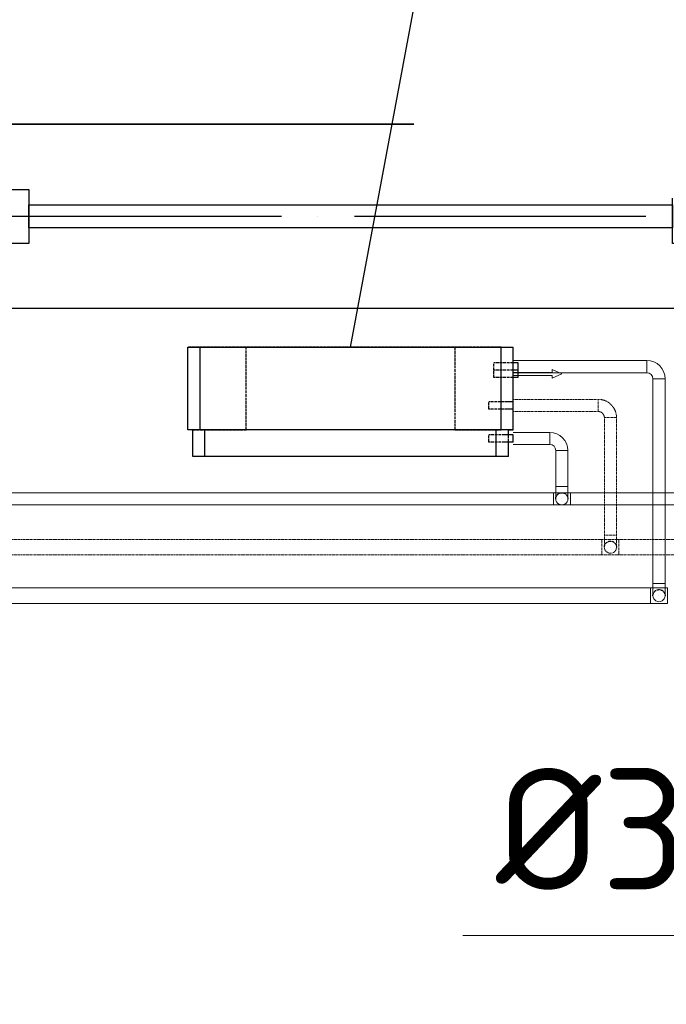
# Model space of a CAD drawing. Header units: millimetres. Extents: x 9824119 to 13672909, y -72394 to 462135.
# Tile 249 of 256: x 10106058 to 10107389, y 23283 to 25312. Entities that reach past the tile are written whole.
import ezdxf
from ezdxf import colors
from ezdxf.entities.mleader import LeaderData, LeaderLine
from ezdxf.math import Vec2, Vec3

# ---------------------------------------------------------------- set-up
doc = ezdxf.new("R2010")
doc.units = ezdxf.units.MM
for name, pattern in [('ACAD_ISO04W100', [30, 24, -3, 0, -3]), ('Hidden', [3, 2, -1]), ('UnderFloor', [7.5, 6, -1.5])]:
    doc.linetypes.add(name, pattern=pattern)
for name, color, linetype in [('1', 7, 'Continuous'), ('MAGI_GENERAL', 7, 'Continuous'), ('PIPE-H1', 7, 'Continuous'), ('PIPE-H1-COMPONENT-', 7, 'Continuous'), ('PIPE-H1-TEXT', 7, 'Continuous')]:
    doc.layers.add(name, color=color, linetype=linetype)
doc.layers.add('Оси', color=1, linetype='ACAD_ISO04W100', lineweight=0)
doc.styles.add('ICOCPEUR', font='isocpeur.ttf')
doc.styles.add('ISO_1.0', font='isocpeur.ttf')
doc.styles.add('ISOCPEUR', font='isocpeui.ttf')
doc.styles.add('СПДС', font='isocpeur.ttf')

# ---------------------------------------------------------------- blocks, each defined once
blk = doc.blocks.new('A$C20AA0F24')
at = {"color": 5}
for points in [[(-1878, 241.4), (-458, 241.4), (-458, 621.4), (-1878, 621.4)], [(-1830.5, 375.9), (-1830.5, 486.9), (-1878, 486.9), (-1878, 375.9)], [(-458, 375.9), (-458, 486.9), (-505.5, 486.9), (-505.5, 375.9)], [(-505.5, 407.7), (-505.5, 455.2), (-1830.5, 455.2), (-1830.5, 407.7)]]:
    blk.add_lwpolyline(points, close=True, dxfattribs=at)
blk = doc.blocks.new('вамавммммммм')
at = {"color": 253, "lineweight": 25}
blk.add_line((1609828.4, 1429207.9), (1574438.4, 1429207.9), dxfattribs=at)
at = {"layer": 'Оси', "color": 18, "lineweight": 25, "ltscale": 25, "true_color": 0x000000}
blk.add_line((1609828.4, 1429017.9), (1570469.5, 1429017.9), dxfattribs=at)
at = {"color": 253, "lineweight": 25, "xscale": -1}
blk.add_blockref('A$C20AA0F24', (1591550.3, 1428586.4), dxfattribs=at)
blk = doc.blocks.new('_None')
blk = doc.blocks.new('*U4159')
at = {"layer": 'PIPE-H1-TEXT', "color": 7, "linetype": 'Continuous', "lineweight": 15}
for p, q in [((10108319.5, 24124.9, 12.5), (10108319.5, 23424.9, 12.5)), ((10108319.5, 23424.9, 12.5), (10106969.9, 23424.9, 12.5))]:
    blk.add_line(p, q, dxfattribs=at)
at = {"layer": 'PIPE-H1-TEXT', "color": 1, "linetype": 'Continuous', "lineweight": 15, "style": 'ICOCPEUR'}
blk.add_text('%%c32х5,4', height=250, dxfattribs=at).set_placement((10107038.4, 23519.1, 12.5))
blk = doc.blocks.new('*U4298')
at = {"layer": 'PIPE-H1', "color": 82, "linetype": 'Continuous', "lineweight": 20}
for p, q in [((10107156.6, 24337.1, 12.5), (10107191.6, 24337.1, 12.5)), ((10107156.6, 24312.1, 12.5), (10107191.6, 24312.1, 12.5))]:
    blk.add_line(p, q, dxfattribs=at)
at = {"layer": 'PIPE-H1', "color": 82, "linetype": 'Continuous', "lineweight": 20, "extrusion": (1, 0, 0)}
for centre in [(10107156.6, 24324.6, 12.5), (10107191.6, 24324.6, 12.5)]:
    blk.add_ellipse(centre, major_axis=(0, 12.5), ratio=1, start_param=0, end_param=3.141593, dxfattribs=at)
blk = doc.blocks.new('*U4299')
at = {"layer": 'PIPE-H1', "color": 82, "linetype": 'Continuous', "lineweight": 20}
for p, q in [((10107156.6, 24337.1, 12.5), (10100411.6, 24337.1, 12.5)), ((10107156.6, 24312.1, 12.5), (10100411.6, 24312.1, 12.5))]:
    blk.add_line(p, q, dxfattribs=at)
blk = doc.blocks.new('*U4300')
at = {"layer": 'PIPE-H1', "color": 7, "linetype": 'Continuous', "lineweight": -3}
for p, q in [((10107174.1, 24324.6, 285), (10107174.1, 24324.6, 284)), ((10107174.1, 24324.6, 35), (10107174.1, 24324.6, 34))]:
    blk.add_line(p, q, dxfattribs=at)
blk = doc.blocks.new('*U4301')
at = {"layer": 'PIPE-H1', "color": 82, "linetype": 'Continuous', "lineweight": 20, "extrusion": (0, 1, 0)}
blk.add_ellipse((10107174.1, 24349.6, 560), major_axis=(-12.5, 0), ratio=1, start_param=0, end_param=3.141593, dxfattribs=at)
at = {"layer": 'PIPE-H1', "color": 82, "linetype": 'Continuous', "lineweight": 20, "extrusion": (1, 0, 0)}
for centre in [(10107161.6, 24349.6, 535), (10107186.6, 24349.6, 535)]:
    blk.add_ellipse(centre, major_axis=(0, 0, 25), ratio=1, start_param=0, end_param=1.570796, dxfattribs=at)
at = {"layer": 'PIPE-H1', "color": 1, "linetype": 'UnderFloor', "lineweight": -3, "extrusion": (0, 0, -1)}
blk.add_ellipse((10107174.1, 24324.6, 535), major_axis=(-12.5, 0), ratio=1, start_param=0, end_param=3.141593, dxfattribs=at)
at = {"layer": 'PIPE-H1', "color": 82, "linetype": 'Continuous', "lineweight": 20, "extrusion": (0, 0, -1)}
blk.add_ellipse((10107174.1, 24324.6, 535), major_axis=(12.5, 0), ratio=1, start_param=0, end_param=3.141593, dxfattribs=at)
blk = doc.blocks.new('*U4302')
at = {"layer": 'PIPE-H1', "color": 82, "linetype": 'Continuous', "lineweight": 20}
for p, q in [((10107161.6, 24423.9, 560), (10107161.6, 24349.6, 560)), ((10107186.6, 24423.9, 560), (10107186.6, 24349.6, 560))]:
    blk.add_line(p, q, dxfattribs=at)
blk = doc.blocks.new('*U4303')
at = {"layer": 'PIPE-H1', "color": 82, "linetype": 'Continuous', "lineweight": 20}
for major_axis in [(37.5, 0), (12.5, 0)]:
    blk.add_ellipse((10107149.1, 24423.9, 560), major_axis=major_axis, ratio=1, start_param=0, end_param=1.570796, dxfattribs=at)
at = {"layer": 'PIPE-H1', "color": 82, "linetype": 'Continuous', "lineweight": 20, "extrusion": (-1, 0, 0)}
blk.add_ellipse((10107149.1, 24448.9, 560), major_axis=(0, -12.5), ratio=1, start_param=0, end_param=3.141593, dxfattribs=at)
at = {"layer": 'PIPE-H1', "color": 82, "linetype": 'Continuous', "lineweight": 20, "extrusion": (0, -1, 0)}
blk.add_ellipse((10107174.1, 24423.9, 560), major_axis=(12.5, 0), ratio=1, start_param=0, end_param=3.141593, dxfattribs=at)
blk = doc.blocks.new('*U4304')
at = {"layer": 'PIPE-H1', "color": 82, "linetype": 'Continuous', "lineweight": 20}
for p, q in [((10107074.1, 24461.4, 560), (10107149.1, 24461.4, 560)), ((10107074.1, 24436.4, 560), (10107149.1, 24436.4, 560))]:
    blk.add_line(p, q, dxfattribs=at)
blk = doc.blocks.new('*U4306')
at = {"layer": 'PIPE-H1', "color": 82, "linetype": 'Continuous', "lineweight": 20}
for p, q in [((10109966.6, 24337.1, 12.5), (10107191.6, 24337.1, 12.5)), ((10109966.6, 24312.1, 12.5), (10107191.6, 24312.1, 12.5))]:
    blk.add_line(p, q, dxfattribs=at)
blk = doc.blocks.new('*U4412')
at = {"layer": 'PIPE-H1', "color": 5, "linetype": 'Hidden', "lineweight": 20}
for p, q in [((10110066.6, 24240.9, 12.5), (10107291.6, 24240.9, 12.5)), ((10110066.6, 24208.9, 12.5), (10107291.6, 24208.9, 12.5))]:
    blk.add_line(p, q, dxfattribs=at)
blk = doc.blocks.new('*U4425')
at = {"layer": 'PIPE-H1', "color": 5, "linetype": 'Hidden', "lineweight": 20}
for p, q in [((10107256.6, 24240.9, 12.5), (10107291.6, 24240.9, 12.5)), ((10107256.6, 24208.9, 12.5), (10107291.6, 24208.9, 12.5))]:
    blk.add_line(p, q, dxfattribs=at)
at = {"layer": 'PIPE-H1', "color": 5, "linetype": 'Hidden', "lineweight": 20, "extrusion": (1, 0, 0)}
for centre in [(10107256.6, 24224.9, 12.5), (10107291.6, 24224.9, 12.5)]:
    blk.add_ellipse(centre, major_axis=(0, 16), ratio=1, start_param=0, end_param=3.141593, dxfattribs=at)
blk = doc.blocks.new('*U4426')
at = {"layer": 'PIPE-H1', "color": 5, "linetype": 'Hidden', "lineweight": 20}
for p, q in [((10107256.6, 24240.9, 12.5), (10100511.6, 24240.9, 12.5)), ((10107256.6, 24208.9, 12.5), (10100511.6, 24208.9, 12.5))]:
    blk.add_line(p, q, dxfattribs=at)
blk = doc.blocks.new('*U4427')
at = {"layer": 'PIPE-H1', "color": 7, "linetype": 'Continuous', "lineweight": -3}
for p, q in [((10107274.1, 24224.9, 300), (10107274.1, 24224.9, 299)), ((10107274.1, 24224.9, 50), (10107274.1, 24224.9, 49))]:
    blk.add_line(p, q, dxfattribs=at)
blk = doc.blocks.new('*U4428')
at = {"layer": 'PIPE-H1', "color": 5, "linetype": 'Hidden', "lineweight": 20, "extrusion": (0, 1, 0)}
blk.add_ellipse((10107274.1, 24249.9, 575), major_axis=(-12.5, 0), ratio=1, start_param=0, end_param=3.141593, dxfattribs=at)
at = {"layer": 'PIPE-H1', "color": 5, "linetype": 'Hidden', "lineweight": 20, "extrusion": (1, 0, 0)}
for centre in [(10107261.6, 24249.9, 550), (10107286.6, 24249.9, 550)]:
    blk.add_ellipse(centre, major_axis=(0, 0, 25), ratio=1, start_param=0, end_param=1.570796, dxfattribs=at)
at = {"layer": 'PIPE-H1', "color": 1, "linetype": 'UnderFloor', "lineweight": -3, "extrusion": (0, 0, -1)}
blk.add_ellipse((10107274.1, 24224.9, 550), major_axis=(-12.5, 0), ratio=1, start_param=0, end_param=3.141593, dxfattribs=at)
at = {"layer": 'PIPE-H1', "color": 5, "linetype": 'Hidden', "lineweight": 20, "extrusion": (0, 0, -1)}
blk.add_ellipse((10107274.1, 24224.9, 550), major_axis=(12.5, 0), ratio=1, start_param=0, end_param=3.141593, dxfattribs=at)
blk = doc.blocks.new('*U4429')
at = {"layer": 'PIPE-H1', "color": 5, "linetype": 'Hidden', "lineweight": 20}
for p, q in [((10107261.6, 24491.9, 575), (10107261.6, 24249.9, 575)), ((10107286.6, 24491.9, 575), (10107286.6, 24249.9, 575))]:
    blk.add_line(p, q, dxfattribs=at)
blk = doc.blocks.new('*U4430')
at = {"layer": 'PIPE-H1', "color": 5, "linetype": 'Hidden', "lineweight": 20}
for major_axis in [(37.5, 0), (12.5, 0)]:
    blk.add_ellipse((10107249.1, 24491.9, 575), major_axis=major_axis, ratio=1, start_param=0, end_param=1.570796, dxfattribs=at)
at = {"layer": 'PIPE-H1', "color": 5, "linetype": 'Hidden', "lineweight": 20, "extrusion": (-1, 0, 0)}
blk.add_ellipse((10107249.1, 24516.9, 575), major_axis=(0, -12.5), ratio=1, start_param=0, end_param=3.141593, dxfattribs=at)
at = {"layer": 'PIPE-H1', "color": 5, "linetype": 'Hidden', "lineweight": 20, "extrusion": (0, -1, 0)}
blk.add_ellipse((10107274.1, 24491.9, 575), major_axis=(12.5, 0), ratio=1, start_param=0, end_param=3.141593, dxfattribs=at)
blk = doc.blocks.new('*U4431')
at = {"layer": 'PIPE-H1', "color": 5, "linetype": 'Hidden', "lineweight": 20}
for p, q in [((10107074.1, 24529.4, 575), (10107249.1, 24529.4, 575)), ((10107074.1, 24504.4, 575), (10107249.1, 24504.4, 575))]:
    blk.add_line(p, q, dxfattribs=at)
blk = doc.blocks.new('*U4432')
at = {"layer": 'PIPE-H1', "color": 1, "linetype": 'Continuous', "lineweight": 20}
for p, q in [((10107356.6, 24140.9, 12.5), (10107391.6, 24140.9, 12.5)), ((10107356.6, 24108.9, 12.5), (10107391.6, 24108.9, 12.5))]:
    blk.add_line(p, q, dxfattribs=at)
at = {"layer": 'PIPE-H1', "color": 1, "linetype": 'Continuous', "lineweight": 20, "extrusion": (1, 0, 0)}
for centre in [(10107356.6, 24124.9, 12.5), (10107391.6, 24124.9, 12.5)]:
    blk.add_ellipse(centre, major_axis=(0, 16), ratio=1, start_param=0, end_param=3.141593, dxfattribs=at)
blk = doc.blocks.new('*U4433')
at = {"layer": 'PIPE-H1', "color": 1, "linetype": 'Continuous', "lineweight": 20}
for p, q in [((10107356.6, 24140.9, 12.5), (10100611.6, 24140.9, 12.5)), ((10107356.6, 24108.9, 12.5), (10100611.6, 24108.9, 12.5))]:
    blk.add_line(p, q, dxfattribs=at)
blk = doc.blocks.new('*U4434')
at = {"layer": 'PIPE-H1', "color": 7, "linetype": 'Continuous', "lineweight": -3}
blk.add_line((10107374.1, 24124.9, 146), (10107374.1, 24124.9, 145), dxfattribs=at)
blk = doc.blocks.new('*U4435')
at = {"layer": 'PIPE-H1', "color": 1, "linetype": 'Continuous', "lineweight": 20, "extrusion": (0, 1, 0)}
blk.add_ellipse((10107374.1, 24149.9, 421), major_axis=(-12.5, 0), ratio=1, start_param=0, end_param=3.141593, dxfattribs=at)
at = {"layer": 'PIPE-H1', "color": 1, "linetype": 'Continuous', "lineweight": 20, "extrusion": (1, 0, 0)}
for centre in [(10107361.6, 24149.9, 396), (10107386.6, 24149.9, 396)]:
    blk.add_ellipse(centre, major_axis=(0, 0, 25), ratio=1, start_param=0, end_param=1.570796, dxfattribs=at)
at = {"layer": 'PIPE-H1', "color": 1, "linetype": 'UnderFloor', "lineweight": -3, "extrusion": (0, 0, -1)}
blk.add_ellipse((10107374.1, 24124.9, 396), major_axis=(-12.5, 0), ratio=1, start_param=0, end_param=3.141593, dxfattribs=at)
at = {"layer": 'PIPE-H1', "color": 1, "linetype": 'Continuous', "lineweight": 20, "extrusion": (0, 0, -1)}
blk.add_ellipse((10107374.1, 24124.9, 396), major_axis=(12.5, 0), ratio=1, start_param=0, end_param=3.141593, dxfattribs=at)
blk = doc.blocks.new('*U4436')
at = {"layer": 'PIPE-H1', "color": 1, "linetype": 'Continuous', "lineweight": 20}
for p, q in [((10107361.6, 24571.9, 421), (10107361.6, 24149.9, 421)), ((10107386.6, 24571.9, 421), (10107386.6, 24149.9, 421))]:
    blk.add_line(p, q, dxfattribs=at)
blk = doc.blocks.new('*U4437')
at = {"layer": 'PIPE-H1', "color": 1, "linetype": 'Continuous', "lineweight": 20}
for major_axis in [(37.5, 0), (12.5, 0)]:
    blk.add_ellipse((10107349.1, 24571.9, 421), major_axis=major_axis, ratio=1, start_param=0, end_param=1.570796, dxfattribs=at)
at = {"layer": 'PIPE-H1', "color": 1, "linetype": 'Continuous', "lineweight": 20, "extrusion": (-1, 0, 0)}
blk.add_ellipse((10107349.1, 24596.9, 421), major_axis=(0, -12.5), ratio=1, start_param=0, end_param=3.141593, dxfattribs=at)
at = {"layer": 'PIPE-H1', "color": 1, "linetype": 'Continuous', "lineweight": 20, "extrusion": (0, -1, 0)}
blk.add_ellipse((10107374.1, 24571.9, 421), major_axis=(12.5, 0), ratio=1, start_param=0, end_param=3.141593, dxfattribs=at)
blk = doc.blocks.new('*U4438')
at = {"layer": 'PIPE-H1', "color": 1, "linetype": 'Continuous', "lineweight": 20}
for p, q in [((10107074.1, 24609.4, 421), (10107349.1, 24609.4, 421)), ((10107074.1, 24584.4, 421), (10107349.1, 24584.4, 421))]:
    blk.add_line(p, q, dxfattribs=at)
blk = doc.blocks.new('*U4663')
at = {"layer": 'PIPE-H1-COMPONENT-', "color": 7, "linetype": 'Continuous', "lineweight": -3}
blk.add_line((10107074.1, 24596.9, 421), (10107074.1, 24596.9, 420), dxfattribs=at)
blk = doc.blocks.new('*U4664')
at = {"layer": 'PIPE-H1-COMPONENT-', "color": 11, "linetype": 'Continuous', "lineweight": 20}
for p, q in [((10107174.1, 24581.9, 360), (10107154.1, 24590.9, 360)), ((10107154.1, 24590.9, 360), (10107154.1, 24584.9, 360)), ((10107154.1, 24584.9, 360), (10107074.1, 24584.9, 360)), ((10107074.1, 24584.9, 360), (10107074.1, 24578.9, 360)), ((10107074.1, 24578.9, 360), (10107154.1, 24578.9, 360)), ((10107154.1, 24572.9, 360), (10107174.1, 24581.9, 360)), ((10107154.1, 24578.9, 360), (10107154.1, 24572.9, 360))]:
    blk.add_line(p, q, dxfattribs=at)
at = {"layer": 'PIPE-H1-COMPONENT-', "color": 11, "linetype": 'Continuous', "lineweight": 20, "extrusion": (1, 0, 0)}
blk.add_circle((24581.9, 360, 10107074.1), 7.5, dxfattribs=at)
blk = doc.blocks.new('*U4665')
at = {"layer": 'MAGI_GENERAL', "color": 1, "linetype": 'UnderFloor', "lineweight": -3}
for p, q in [((10106524.1, 24636.9, 100), (10106404.1, 24636.9, 100)), ((10106404.1, 24636.9, 100), (10106404.1, 24636.9)), ((10107049.1, 24636.9, 100), (10106404.1, 24636.9, 100)), ((10106404.1, 24636.9, 100), (10106404.1, 24636.9, 535.5)), ((10106524.1, 24466.9, 100), (10106524.1, 24636.9, 100)), ((10106524.1, 24636.9, 100), (10106524.1, 24636.9)), ((10106954.1, 24636.9, 100), (10106954.1, 24466.9, 100)), ((10107049.1, 24636.9, 100), (10106954.1, 24636.9, 100)), ((10106954.1, 24636.9, 100), (10106954.1, 24636.9)), ((10107074.1, 24574.4, 100), (10107074.1, 24636.9, 100)), ((10107074.1, 24636.9, 100), (10107074.1, 24636.9)), ((10107074.1, 24636.9, 535.5), (10107074.1, 24636.9, 100)), ((10107074.1, 24574.4, 100), (10107074.1, 24636.9, 100)), ((10107074.1, 24604.4, 421), (10107034.1, 24604.4, 421)), ((10107074.1, 24589.4, 421), (10107034.1, 24589.4, 421)), ((10107074.1, 24574.4, 360), (10107034.1, 24574.4, 360)), ((10107063.7, 24524.4, 575), (10107024.1, 24524.4, 575)), ((10107063.7, 24509.4, 575), (10107024.1, 24509.4, 575)), ((10107074.1, 24509.4, 100), (10107074.1, 24524.4, 100)), ((10107074.1, 24509.4, 535.5), (10107074.1, 24524.4, 535.5)), ((10107074.1, 24509.4, 100), (10107074.1, 24524.4, 100)), ((10106404.1, 24466.9, 100), (10106404.1, 24466.9)), ((10106404.1, 24466.9, 535.5), (10106404.1, 24466.9, 100)), ((10107039.1, 24466.9, 100), (10106414.1, 24466.9, 100)), ((10106414.1, 24466.9, 100), (10106414.1, 24466.9, 535.5)), ((10106414.1, 24466.9, 535.5), (10106429.1, 24466.9, 586.2)), ((10106414.1, 24466.9, 100), (10106524.1, 24466.9, 100)), ((10106414.1, 24466.9, 100), (10106439.1, 24466.9, 100)), ((10106524.1, 24466.9, 100), (10106524.1, 24466.9)), ((10106954.1, 24466.9, 100), (10107039.1, 24466.9, 100)), ((10106954.1, 24466.9, 100), (10106954.1, 24466.9)), ((10107039.1, 24466.9, 620), (10107049.1, 24466.9, 586.2)), ((10107064.1, 24466.9, 535.5), (10107064.1, 24466.9, 100)), ((10107064.1, 24441.4, 100), (10107064.1, 24466.9, 100)), ((10107064.1, 24466.9, 100), (10107074.1, 24466.9, 100)), ((10107064.1, 24466.9, 100), (10107074.1, 24466.9, 100)), ((10107074.1, 24466.9, 100), (10107074.1, 24466.9)), ((10107074.1, 24466.9, 100), (10107074.1, 24466.9, 535.5)), ((10107056.9, 24456.4, 560), (10107024.1, 24456.4, 560)), ((10107064.1, 24441.4, 535.5), (10107064.1, 24456.4, 535.5)), ((10107056.9, 24441.4, 560), (10107024.1, 24441.4, 560)), ((10106414.1, 24411.9, 535.5), (10106414.1, 24411.9, 100)), ((10107064.1, 24411.9, 100), (10107064.1, 24411.9, 535.5))]:
    blk.add_line(p, q, dxfattribs=at)
at = {"layer": 'MAGI_GENERAL', "color": 7, "linetype": 'Continuous', "lineweight": -3}
for p, q in [((10106404.1, 24466.9, 535.5), (10106404.1, 24636.9, 535.5)), ((10106404.1, 24636.9, 535.5), (10106429.1, 24636.9, 630)), ((10106429.1, 24466.9, 630), (10106429.1, 24636.9, 630)), ((10106429.1, 24636.9, 630), (10107049.1, 24636.9, 630)), ((10107049.1, 24466.9, 630), (10107049.1, 24636.9, 630)), ((10107049.1, 24636.9, 630), (10107074.1, 24636.9, 535.5)), ((10107074.1, 24524.4, 535.5), (10107074.1, 24636.9, 535.5)), ((10107084.1, 24604.4, 421), (10107074.1, 24604.4, 421)), ((10107084.1, 24589.4, 421), (10107074.1, 24589.4, 421)), ((10107084.1, 24574.4, 360), (10107074.1, 24574.4, 360)), ((10107074.1, 24524.4, 575), (10107063.7, 24524.4, 575)), ((10107074.1, 24509.4, 575), (10107063.7, 24509.4, 575)), ((10107074.1, 24466.9, 535.5), (10107074.1, 24509.4, 535.5)), ((10106429.1, 24466.9, 630), (10106404.1, 24466.9, 535.5)), ((10106414.1, 24411.9, 535.5), (10106414.1, 24466.9, 535.5)), ((10107049.1, 24466.9, 630), (10106429.1, 24466.9, 630)), ((10106439.1, 24411.9, 620), (10106439.1, 24466.9, 620)), ((10107039.1, 24411.9, 620), (10107039.1, 24466.9, 620)), ((10107074.1, 24466.9, 535.5), (10107049.1, 24466.9, 630)), ((10107064.1, 24456.4, 535.5), (10107064.1, 24466.9, 535.5)), ((10107074.1, 24456.4, 560), (10107056.9, 24456.4, 560)), ((10107074.1, 24441.4, 560), (10107056.9, 24441.4, 560)), ((10107064.1, 24411.9, 535.5), (10107064.1, 24441.4, 535.5)), ((10106439.1, 24411.9, 620), (10106414.1, 24411.9, 535.5)), ((10107039.1, 24411.9, 620), (10106439.1, 24411.9, 620)), ((10107064.1, 24411.9, 535.5), (10107039.1, 24411.9, 620))]:
    blk.add_line(p, q, dxfattribs=at)
at = {"layer": 'MAGI_GENERAL', "color": 1, "linetype": 'UnderFloor', "lineweight": -3, "extrusion": (-1, 0, 0)}
for centre in [(10107034.1, 24596.9, 421), (10107034.1, 24581.9, 360), (10107024.1, 24516.9, 575), (10107024.1, 24448.9, 560)]:
    blk.add_ellipse(centre, major_axis=(0, -7.5), ratio=1, start_param=0, end_param=3.141593, dxfattribs=at)
at = {"layer": 'MAGI_GENERAL', "color": 7, "linetype": 'Continuous', "lineweight": -3, "extrusion": (-1, 0, 0)}
for centre in [(10107084.1, 24596.9, 421), (10107084.1, 24581.9, 360), (10107074.1, 24516.9, 575), (10107074.1, 24448.9, 560)]:
    blk.add_ellipse(centre, major_axis=(0, -7.5), ratio=1, start_param=0, end_param=3.141593, dxfattribs=at)

msp = doc.modelspace()

# ---------------------------------------------------------------- block references
msp.add_blockref('вамавммммммм', (8514020.8, -1404111.5))
at = {"layer": 'PIPE-H1'}
for name in ['*U4438', '*U4437', '*U4436', '*U4431', '*U4430', '*U4429', '*U4304', '*U4303', '*U4302', '*U4301', '*U4299', '*U4298', '*U4300', '*U4306', '*U4428', '*U4426', '*U4425', '*U4427', '*U4412', '*U4435', '*U4433', '*U4432', '*U4434']:
    msp.add_blockref(name, (0, 0), dxfattribs=at)
at = {"layer": 'PIPE-H1-COMPONENT-'}
for name in ['*U4663', '*U4664']:
    msp.add_blockref(name, (0, 0), dxfattribs=at)
at = {"layer": 'PIPE-H1-TEXT'}
msp.add_blockref('*U4159', (0, 0), dxfattribs=at)

# ---------------------------------------------------------------- next in the draw order: leaders
at = {"color": 5, "lineweight": 25, "ltscale": 15}
ml = msp.add_multileader_mtext('Standard', dxfattribs=at)
ml.set_content('{\\fGOST Common|b0|i0|c204|p34;\\W0.9;\\C256;Фанкойл напольный Qx=1,6kBm Qm=2,1kBm}', color=14, style='СПДС')
ml.set_leader_properties()
ml.set_arrow_properties(name='NONE')
ml.build(insert=Vec2(0, 0))
ml.multileader.update_dxf_attribs({"text_left_attachment_type": 6, "text_right_attachment_type": 6, "dogleg_length": 0.36, "arrow_head_size": 100})
ctx = ml.context
ctx.base_point, ctx.char_height, ctx.arrow_head_size, ctx.plane_origin = Vec3(10107014.6, 26110.7, 630), 220, 100, Vec3(10096527.3, 39331.8, 630)
ctx.left_attachment, ctx.right_attachment, ctx.text_align_type = 6, 6, 1
notes = []
notes.append((ctx, [(1, (1, 1, 0), (10107014.3, 26110.7, 630), (1, 0), 0.36, [(1, [(10106739.1, 24636.9, 630)], 0, [])])]))
ctx.mtext.insert, ctx.mtext.width, ctx.mtext.defined_height, ctx.mtext.alignment, ctx.mtext.flow_direction = Vec3(10108198.9, 26374.7, 630), 2438.932, 630, 2, 5
ctx.mtext.has_bg_fill, ctx.mtext.bg_color, ctx.mtext.bg_scale_factor, ctx.mtext.bg_transparency, ctx.mtext.use_window_bg_color = 1, -1027028792, 1.5, 0, 1
for ctx, leaders in notes:
    for number, flags, end, landing, length, lines in leaders:
        leader = LeaderData()
        leader.index, (leader.has_last_leader_line, leader.has_dogleg_vector, leader.attachment_direction) = number, flags
        leader.last_leader_point, leader.dogleg_vector, leader.dogleg_length = Vec3(end), Vec3(landing), length
        for number, points, colour, breaks in lines:
            line = LeaderLine()
            line.index, line.vertices, line.color, line.breaks = number, Vec3.list(points), colors.encode_raw_color(colour), breaks
            leader.lines.append(line)
        ctx.leaders.append(leader)

# ---------------------------------------------------------------- next in the draw order: block references
at = {"layer": 'MAGI_GENERAL'}
msp.add_blockref('*U4665', (0, 0), dxfattribs=at)

# ---------------------------------------------------------------- next in the draw order: texts
at = {"char_height": 300, "attachment_point": 1, "style": 'ISOCPEUR'}
for s, insert, width in [('\\pi13638.10589;{\\fISOCPEUR|b0|i0|c204|p34;\\H1.66667x;\\L\\C7;\\P\\pi10874.35036;\\H1.1x;Общие указания\\l\\P\\pi13638.10589;\\P\\pi-900,l1200,t1200;\\H0.72727x;1.^IПроект выполнен на основании задания заказчика и задания на проектирование архитектурно-строительных чертежей.\\P2.^IПроект соответствует действующим нормам :\\P\\pl900,t900;\\fSymbol|b0|i0|c2|p18;·^I\\fISOCPEUR|b0|i0|c204|p34;КМК 2. 04.05-97* "Отопление, вентиляция и кондиционирование воздуха".\\P\\fSymbol|b0|i0|c2|p18;·^I\\fISOCPEUR|b0|i0|c204|p34;ШНК 2.08.02-09* "Общественные здания и сооружение" \\P\\fSymbol|b0|i0|c2|p18;·^I\\fISOCPEUR|b0|i0|c204|p34;КМК 2.01.01-94 "Климатические и физико-геологические данные для проектирования".\\P\\fSymbol|b0|i0|c2|p18;·^I\\fISOCPEUR|b0|i0|c204|p34;КМК 2.01.04-97* "Строительная теплотехника".\\P\\fSymbol|b0|i0|c2|p18;·^I\\fISOCPEUR|b0|i0|c204|p34;ГОСТ 21.602-2003 "Правила выполнения рабочей документации отопления, вентиляции и кондиционирования".\\P\\fSymbol|b0|i0|c2|p18;·^I\\fISOCPEUR|b0|i0|c204|p34;ШНК \\fISOCPEUR|b0|i0|c186|p34;2.01.02-04\\fISOCPEUR|b0|i0|c204|p34; - \\fISOCPEUR|b0|i0|c186|p34;"\\fISOCPEUR|b0|i0|c204|p34;Пожарная безопасность зданий и сооружений\\fISOCPEUR|b0|i0|c186|p34;"\\fISOCPEUR|b0|i0|c204|p34;;\\P\\pl1200,t1200;3.^I  Расчетные параметры наружного воздуха для проектирования отопления, вентиляции и кондиционирования воздуха приняты по КМК 2.01.01-94.\\P\\pi-300,l300,tz;      Для проектирования отопления, вентиляции и кондиционирования воздуха: \\P\\pl1500,t1500;-^IХолодный  период  года Тн\\fISOCPEUR|b0|i0|c186|p34;=-14.0°C\\fISOCPEUR|b0|i0|c204|p34;; I=-12,4 кДж/кг (Парам. Б);\\P-^IТеплый  период  года Тн=33°C; I=55,7 кДж/кг  (Парам. А);\\P-^IТеплый  период  года Тн=37,5°C; I=65,2 кДж/кг (Парам. Б);\\P-^IСкорость ветра  - V=1,6 м/сек - холодный период;\\P-^IСкорость ветра  - V=1,9 м/сек - теплый  период;\\P-^IПродолжительность отопительного периода  Zот.пер.=129суток;\\P-^IСредняя температура отопительного периода  tот.пер.=2,7°C;\\P-^IБарометрическое давление в районе строительства Рбар=950 Гпа.\\P\\pi600,l0,tz;\\P\\pi11458.1097;\\LТЕПЛОСНАБЖЕНИЕ\\P\\pi13638.10589;\\l\\P\\pi0;\\C0;В качестве источника тепла выбран установленный во дворе здания тепловой насос, рассчитанный на работу в температурном режиме 40–30 °C.^J^JСистема отопления спроектирована как двухтрубная, в ней используются напольный фанкойл.\\P^JОсновным источником тепла является тепловой насос. \\P^JОсновное охлаждение осуществляется с помощью\\Pтепловых насосов. Для отвода конденсата, образующегося в фанкойлах, предусмотрены дренажные трубы. Основные водосточные и обратные трубы выполнены из полипропилена. \\P\\pi600;^JОсновные подающие и обратные трубы выполнены из полипропилена. Слив воды из системы осуществляется через регулировочный узел. Для снижения теплопотерь через трубы выполнены работы по теплоизоляции.\\C7; \\P\\pi12278.10827;\\LОТОПЛЕНИЕ\\l\\P\\pi0;  Для достижения  комфортных условий в зимнее время и компенсации теплопотерь в помещениях установлены \\C0;фанкойл\\C7;ы обеспечивающие в помещениях нормируемую температуру воздуха:\\P\\pi-300,l1500,t1500;-^IКабинет врача +20°C.\\P-^IЗал       +22°C.\\P-^IФизиотерапия     +21°C.\\P\\pi0,l0,tz;   На каждом приборе предусматривается устанавка термостатического клапана и запорного крана. Рекомендуется применить трубопроводы стабильные полипропиленовые. Система теплоснабжения \\C0;фанкойл\\C7;ов двухтрубная с принудительной циркуляцией, горизонтальная. Удаление воздуха осуществляется из воздухоспускных кранов установленных в \\C0;фанкойл\\C7;ах. Все монтажные и наладочные работы проводить в соответствии с нормативными документами и инструкциям фирм-изготовителя.}', (9986122.2, 27067.1), 27276.212), ('{\\fISOCPEUR|b0|i0|c204|p34;\\C7;^I\\A1;\\L\\P\\pi10515.36534;\\H1.33333x;ВЕНТИЛЯЦИЯ\\P\\pi0;\\l^IВ здании предусмотрена приточно-вытяжная вентиляция с естественным и \\Pмеханическим побуждением, для функционально различных и конструктивно раздельных групп \\Pпомещений.   ^I  \\P^IТакже предусматривается естественная вентиляция с удалением и поступлением воздуха через окна и двери.\\P^IУдаление воздуха из помещений производится с помощью вытяжных решеток.\\P^IМатериал воздуховодов - тонколистовая оцинкованная сталь по ГОСТ 14918-80.\\P^IВоздуховоды систем вытяжной вентиляции выполняются класса "Н" (нормально плотный).\\P^IМонтаж систем вентиляции выполнить в соответствии с \\A0;КМК 3.05.01.-9\\A1;7\\P\\A0;\\L\\P\\pi12075.36144;\\P\\pi7995.37164;ПРИМЕЧАНИЯ (ТЕПЛОСНАБЖЕНИЕ)\\P\\pi-900,l900,t900;\\l1.^IЧертеж читать совместно со спецификацией и с другими разделами проекта.\\P2.^IМонтаж оборудования и трубопроводов производить в соответствии с местными \\P\\pi0;действующими нормами и правилами, и требованиями завода-изготовителя оборудования.\\P\\pi-900;3.^IТрубопроводы системы теплоснабжения радиаторов приняты полипропиленовыми.\\P4.^IНа планах и схемах указаны наружный диаметр и толщина стенки полипропиленовых \\P\\pi0;трубопроводов.\\P\\pi-900;5.^IПриборы и трубопроводы нанесены условно.\\P6.^IУклон трубопроводов выполнить согласно схемам в сторону ближайшего вертикального \\P\\pi0;стояка.\\P\\pi-900;7.^IВсе отметки указаны от уровня пола этажа. \\P8.^IКрепить трубу в штробе каждые 2 метра.\\P9.^IТрубопроводы отопления, прокладываемые в полу покрыть трубчатой тепловой изоляцией \\P\\pi0;из вспученного полителена "Isocom" толщиной 9 мм.\\P\\pi-900;10.^IДиаметры запорно-регулирующей арматуры и фильтров соответствуют диаметру \\P\\pi0;трубопроводов, если не указано иное.\\P\\pi3390,l600,tz;\\P\\pi5455.37799,l0;\\LПРИМЕЧАНИЯ (ВЕНТИЛЯЦИЯ И КОНДИЦИОНИРОВАНИЕ)\\l\\P\\pi-900,l900,t900;1.^IВентиляционные системы показаны условно.\\P2.^IЧертеж читать совместно со спецификацией и остальными разделами проекта \\P3.^IВсе неплотности при пересечении инженерными коммуникациями огнестойких стен, \\P\\pi0;перекрытий и перегородок заделать материалами, соответствующими по степени \\Pогнестойкости пересекаемым ограждениям.\\P\\pi-900;4.^IВ сан-узлах двери не оборудованные переточными решетками, предусмотреть с \\P\\pi0;подрезкой дверного полотна, высота щели не менее 20 мм. Если конструкция дверей не \\Pпозволяет предусмотреть щели в нижней части, то необходимо выполнить установку \\Pжалюзийной решетки в нижней половине двери.\\P\\pi-900;5.^IРазместить все приборы для измерения температуры, давления и скорости потока в \\P\\pi0;доступных местах с прямыми секциями труб или воздуховодов наверху или внизу, \\Pсогласно рекомендациям завода изготовителя для точности показаний.\\P\\pi-900;6.^IУстановить расположение диффузоров, отдушин и вентиляционных решеток согласно \\P\\pi0;архитектурным планам потолка, освещения и другим деталям/узлам потолка и \\Pвыполнить незначительные изменения для обеспечения соответствия.\\P\\pi-900;7.^IМонтаж оборудования выполнить в соответствии с местными нормами и правилами, а \\P\\pi0;так же требованиями завода-изготовителя оборудования \\P\\pi-900;8.^IВсе отметки оборудований даны от пола этажа.\\P}', (10015733.6, 26003.4), 24350.724)]:
    msp.add_mtext(s, dxfattribs=dict(at, insert=insert, width=width))
at = {"layer": '1', "lineweight": 20, "ltscale": 50, "char_height": 350, "attachment_point": 1, "style": 'ISO_1.0'}
for s, width, insert in [('\\pi34.26258;{\\W0.8;Обозна\\P\\pi153.26258;чение \\P\\pi-322.73742;параметра}', 1230.525, (10058370.2, 25844.8)), ('\\pi786.44418;Наименование расчетного параметра', 9937.888, (10047177.2, 25279.7))]:
    msp.add_mtext_dynamic_manual_height_columns(s, width=width, gutter_width=1750, heights=[0], dxfattribs=dict(at, insert=insert))

doc.saveas('drawing.dxf')
